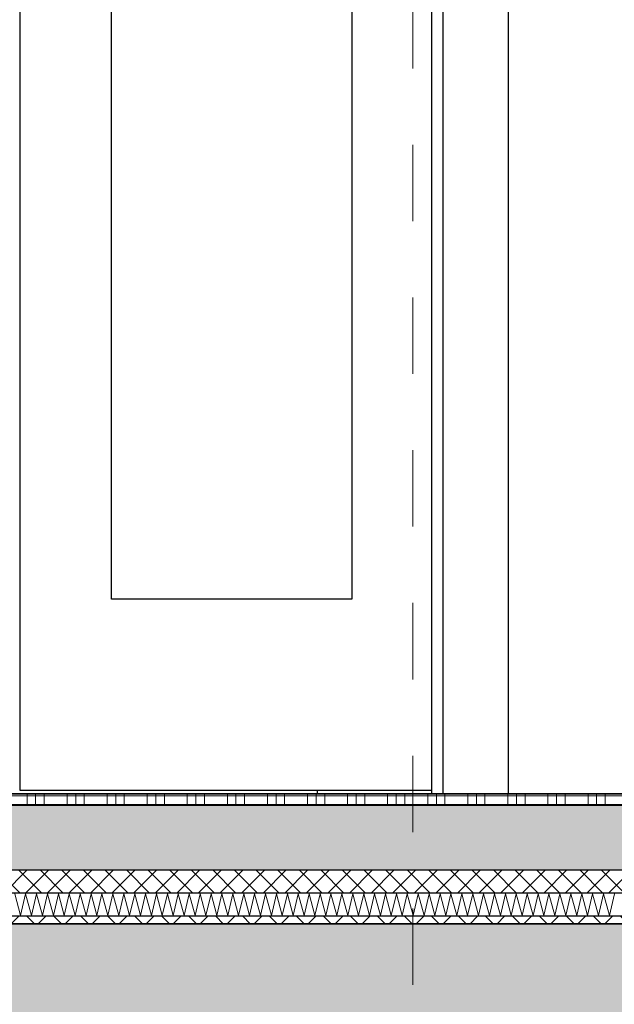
# Model space of a CAD drawing. Header units: metres. Extents: x -14.6 to 48.9, y -22.2 to 2.8.
# Tile 54 of 79: x 15.4 to 16.2, y -6.3 to -5. Entities that reach past the tile are written whole.
import ezdxf

# ---------------------------------------------------------------- set-up
doc = ezdxf.new("R2010")
doc.units = ezdxf.units.M
doc.header["$LTSCALE"] = 0.4
doc.header["$MEASUREMENT"] = 0
doc.linetypes.add('Raster', pattern=[0.2, 0.1, -0.05, 0, -0.05])
doc.layers.get('0').update_dxf_attribs({"color": 8, "lineweight": 9})
doc.layers.get('Defpoints').update_dxf_attribs({"color": 8, "lineweight": 9})
for name, color, linetype in [('Neubau_A-Decken', 8, 'Continuous'), ('Neubau_A-STB Wände', 8, 'Continuous'), ('Neubau_A-Stützen', 8, 'Continuous'), ('Neubau_A-TB Wände', 8, 'Continuous'), ('Neubau_B-Bodenaufbau', 8, 'Continuous'), ('Neubau_R-Konstruktionsraster gross', 33, 'Continuous'), ('Neubau_S-Linien _ Schraffuren.2D', 8, 'Continuous'), ('Neubau_T-Bemaßung', 8, 'Continuous')]:
    doc.layers.add(name, color=color, linetype=linetype)
doc.styles.add('ERSTELLTER_STIL_2', font='arial.ttf')
doc.dimstyles.new('ERSTELLTER_STIL__1', dxfattribs={"dimtxt": 0.0875, "dimasz": 0.059375, "dimexe": 0.18, "dimexo": 0.0625, "dimgap": 0, "dimtad": 1, "dimzin": 0, "dimdsep": 46, "dimtxsty": 'ERSTELLTER_STIL_2', "dimblk": 'ARROWHEAD_6', "dimblk1": 'ARROWHEAD_6', "dimblk2": 'ARROWHEAD_6', "dimcen": 0.09, "dimclrd": 7, "dimclre": 7, "dimclrt": 7, "dimazin": 0, "dimtfac": 1, "dimtdec": 4, "dimtmove": 0, "dimatfit": 3, "dimfxl": 1, "dimtolj": 1, "dimtzin": 0, "dimarcsym": 0})

# ---------------------------------------------------------------- blocks, each defined once
blk = doc.blocks.new('*X255', base_point=(3718.7656, 0))
at = {"layer": 'Neubau_B-Bodenaufbau', "color": 7, "linetype": 'Continuous', "lineweight": 9}
for p, q in [((4099.037, 4.0193), (4099.0447, 3.9907)), ((4099.0447, 3.9907), (4099.0513, 4.0193)), ((4099.0513, 4.0193), (4099.059, 3.9907)), ((4099.059, 3.9907), (4099.0656, 4.0193)), ((4099.0656, 4.0193), (4099.0733, 3.9907)), ((4099.0733, 3.9907), (4099.0799, 4.0193)), ((4099.0799, 4.0193), (4099.0876, 3.9907)), ((4099.0876, 3.9907), (4099.0942, 4.0193)), ((4099.0942, 4.0193), (4099.1018, 3.9907)), ((4099.1018, 3.9907), (4099.1085, 4.0193)), ((4099.1085, 4.0193), (4099.1161, 3.9907)), ((4099.1161, 3.9907), (4099.1228, 4.0193)), ((4099.1228, 4.0193), (4099.1304, 3.9907)), ((4099.1304, 3.9907), (4099.137, 4.0193)), ((4099.137, 4.0193), (4099.1447, 3.9907)), ((4099.1447, 3.9907), (4099.1513, 4.0193)), ((4099.1513, 4.0193), (4099.159, 3.9907)), ((4099.159, 3.9907), (4099.1656, 4.0193)), ((4099.1656, 4.0193), (4099.1733, 3.9907)), ((4099.1733, 3.9907), (4099.1799, 4.0193)), ((4099.1799, 4.0193), (4099.1876, 3.9907)), ((4099.1876, 3.9907), (4099.1942, 4.0193)), ((4099.1942, 4.0193), (4099.2018, 3.9907)), ((4099.2018, 3.9907), (4099.2085, 4.0193)), ((4099.2085, 4.0193), (4099.2161, 3.9907)), ((4099.2161, 3.9907), (4099.2228, 4.0193)), ((4099.2228, 4.0193), (4099.2304, 3.9907)), ((4099.2304, 3.9907), (4099.237, 4.0193)), ((4099.237, 4.0193), (4099.2447, 3.9907)), ((4099.2447, 3.9907), (4099.2513, 4.0193)), ((4099.2513, 4.0193), (4099.259, 3.9907)), ((4099.259, 3.9907), (4099.2656, 4.0193)), ((4099.2656, 4.0193), (4099.2733, 3.9907)), ((4099.2733, 3.9907), (4099.2799, 4.0193)), ((4099.2799, 4.0193), (4099.2876, 3.9907)), ((4099.2876, 3.9907), (4099.2942, 4.0193)), ((4099.2942, 4.0193), (4099.3018, 3.9907)), ((4099.3018, 3.9907), (4099.3085, 4.0193)), ((4099.3085, 4.0193), (4099.3161, 3.9907)), ((4099.3161, 3.9907), (4099.3228, 4.0193)), ((4099.3228, 4.0193), (4099.3304, 3.9907)), ((4099.3304, 3.9907), (4099.337, 4.0193)), ((4099.337, 4.0193), (4099.3447, 3.9907)), ((4099.3447, 3.9907), (4099.3513, 4.0193)), ((4099.3513, 4.0193), (4099.359, 3.9907)), ((4099.359, 3.9907), (4099.3656, 4.0193)), ((4099.3656, 4.0193), (4099.3733, 3.9907)), ((4099.3733, 3.9907), (4099.3799, 4.0193)), ((4099.3799, 4.0193), (4099.3876, 3.9907)), ((4099.3876, 3.9907), (4099.3942, 4.0193)), ((4099.3942, 4.0193), (4099.4018, 3.9907)), ((4099.4018, 3.9907), (4099.4085, 4.0193)), ((4099.4085, 4.0193), (4099.4161, 3.9907)), ((4099.4161, 3.9907), (4099.4228, 4.0193)), ((4099.4228, 4.0193), (4099.4304, 3.9907)), ((4099.4304, 3.9907), (4099.437, 4.0193)), ((4099.437, 4.0193), (4099.4447, 3.9907)), ((4099.4447, 3.9907), (4099.4513, 4.0193)), ((4099.4513, 4.0193), (4099.459, 3.9907)), ((4099.459, 3.9907), (4099.4656, 4.0193)), ((4099.4656, 4.0193), (4099.4733, 3.9907)), ((4099.4733, 3.9907), (4099.4799, 4.0193)), ((4099.4799, 4.0193), (4099.4876, 3.9907)), ((4099.4876, 3.9907), (4099.4942, 4.0193)), ((4099.4942, 4.0193), (4099.5018, 3.9907)), ((4099.5018, 3.9907), (4099.5085, 4.0193)), ((4099.5085, 4.0193), (4099.5161, 3.9907)), ((4099.5161, 3.9907), (4099.5228, 4.0193)), ((4099.5228, 4.0193), (4099.5304, 3.9907)), ((4099.5304, 3.9907), (4099.537, 4.0193)), ((4099.537, 4.0193), (4099.5447, 3.9907)), ((4099.5447, 3.9907), (4099.5513, 4.0193)), ((4099.5513, 4.0193), (4099.559, 3.9907)), ((4099.559, 3.9907), (4099.5656, 4.0193)), ((4099.5656, 4.0193), (4099.5733, 3.9907)), ((4099.5733, 3.9907), (4099.5799, 4.0193)), ((4099.5799, 4.0193), (4099.5876, 3.9907)), ((4099.5876, 3.9907), (4099.5942, 4.0193)), ((4099.5942, 4.0193), (4099.6018, 3.9907)), ((4099.6018, 3.9907), (4099.6085, 4.0193)), ((4099.6085, 4.0193), (4099.6161, 3.9907)), ((4099.6161, 3.9907), (4099.6228, 4.0193)), ((4099.6228, 4.0193), (4099.6304, 3.9907)), ((4099.6304, 3.9907), (4099.637, 4.0193)), ((4099.637, 4.0193), (4099.6447, 3.9907)), ((4099.6447, 3.9907), (4099.6513, 4.0193)), ((4099.6513, 4.0193), (4099.659, 3.9907)), ((4099.659, 3.9907), (4099.6656, 4.0193)), ((4099.6656, 4.0193), (4099.6733, 3.9907)), ((4099.6733, 3.9907), (4099.6799, 4.0193)), ((4099.6799, 4.0193), (4099.6876, 3.9907)), ((4099.6876, 3.9907), (4099.6942, 4.0193)), ((4099.6942, 4.0193), (4099.7018, 3.9907)), ((4099.7018, 3.9907), (4099.7085, 4.0193)), ((4099.7085, 4.0193), (4099.7161, 3.9907)), ((4099.7161, 3.9907), (4099.7228, 4.0193)), ((4099.7228, 4.0193), (4099.7304, 3.9907)), ((4099.7304, 3.9907), (4099.737, 4.0193)), ((4099.737, 4.0193), (4099.7447, 3.9907)), ((4099.7447, 3.9907), (4099.7513, 4.0193)), ((4099.7513, 4.0193), (4099.759, 3.9907)), ((4099.759, 3.9907), (4099.7656, 4.0193)), ((4099.7656, 4.0193), (4099.7733, 3.9907)), ((4099.7733, 3.9907), (4099.7799, 4.0193)), ((4099.7799, 4.0193), (4099.7876, 3.9907)), ((4099.7876, 3.9907), (4099.7942, 4.0193)), ((4099.7942, 4.0193), (4099.8018, 3.9907)), ((4099.8018, 3.9907), (4099.8085, 4.0193)), ((4099.8085, 4.0193), (4099.8161, 3.9907)), ((4099.8161, 3.9907), (4099.8228, 4.0193))]:
    blk.add_line(p, q, dxfattribs=at)
blk = doc.blocks.new('*X256', base_point=(3718.7656, 0))
at = {"layer": 'Neubau_B-Bodenaufbau', "color": 7, "linetype": 'Continuous', "lineweight": 9}
for p, q in [((4099.0231, 4.1475), (4099.0756, 4.1475)), ((4099.0531, 4.15), (4099.0531, 4.1475)), ((4099.0531, 4.1475), (4099.0531, 4.135)), ((4099.0644, 4.15), (4099.0644, 4.1475)), ((4099.0644, 4.1475), (4099.0644, 4.135)), ((4099.0756, 4.15), (4099.0756, 4.1475)), ((4099.0756, 4.1475), (4099.1281, 4.1475)), ((4099.0756, 4.1475), (4099.0756, 4.135)), ((4099.1056, 4.15), (4099.1056, 4.1475)), ((4099.1056, 4.1475), (4099.1056, 4.135)), ((4099.1169, 4.15), (4099.1169, 4.1475)), ((4099.1169, 4.1475), (4099.1169, 4.135)), ((4099.1281, 4.15), (4099.1281, 4.1475)), ((4099.1281, 4.1475), (4099.1806, 4.1475)), ((4099.1281, 4.1475), (4099.1281, 4.135)), ((4099.1581, 4.15), (4099.1581, 4.1475)), ((4099.1581, 4.1475), (4099.1581, 4.135)), ((4099.1694, 4.15), (4099.1694, 4.1475)), ((4099.1694, 4.1475), (4099.1694, 4.135)), ((4099.1806, 4.15), (4099.1806, 4.1475)), ((4099.1806, 4.1475), (4099.2331, 4.1475)), ((4099.1806, 4.1475), (4099.1806, 4.135)), ((4099.2106, 4.15), (4099.2106, 4.1475)), ((4099.2106, 4.1475), (4099.2106, 4.135)), ((4099.2219, 4.15), (4099.2219, 4.1475)), ((4099.2219, 4.1475), (4099.2219, 4.135)), ((4099.2331, 4.15), (4099.2331, 4.1475)), ((4099.2331, 4.1475), (4099.2856, 4.1475)), ((4099.2331, 4.1475), (4099.2331, 4.135)), ((4099.2631, 4.15), (4099.2631, 4.1475)), ((4099.2631, 4.1475), (4099.2631, 4.135)), ((4099.2744, 4.15), (4099.2744, 4.1475)), ((4099.2744, 4.1475), (4099.2744, 4.135)), ((4099.2856, 4.15), (4099.2856, 4.1475)), ((4099.2856, 4.1475), (4099.3381, 4.1475)), ((4099.2856, 4.1475), (4099.2856, 4.135)), ((4099.3156, 4.15), (4099.3156, 4.1475)), ((4099.3156, 4.1475), (4099.3156, 4.135)), ((4099.3269, 4.15), (4099.3269, 4.1475)), ((4099.3269, 4.1475), (4099.3269, 4.135)), ((4099.3381, 4.15), (4099.3381, 4.1475)), ((4099.3381, 4.1475), (4099.3906, 4.1475)), ((4099.3381, 4.1475), (4099.3381, 4.135)), ((4099.3681, 4.15), (4099.3681, 4.1475)), ((4099.3681, 4.1475), (4099.3681, 4.135)), ((4099.3794, 4.15), (4099.3794, 4.1475)), ((4099.3794, 4.1475), (4099.3794, 4.135)), ((4099.3906, 4.15), (4099.3906, 4.1475)), ((4099.3906, 4.1475), (4099.4431, 4.1475)), ((4099.3906, 4.1475), (4099.3906, 4.135)), ((4099.4206, 4.15), (4099.4206, 4.1475)), ((4099.4206, 4.1475), (4099.4206, 4.135)), ((4099.4319, 4.15), (4099.4319, 4.1475)), ((4099.4319, 4.1475), (4099.4319, 4.135)), ((4099.4431, 4.15), (4099.4431, 4.1475)), ((4099.4431, 4.1475), (4099.4956, 4.1475)), ((4099.4431, 4.1475), (4099.4431, 4.135)), ((4099.4731, 4.15), (4099.4731, 4.1475)), ((4099.4731, 4.1475), (4099.4731, 4.135)), ((4099.4844, 4.15), (4099.4844, 4.1475)), ((4099.4844, 4.1475), (4099.4844, 4.135)), ((4099.4956, 4.15), (4099.4956, 4.1475)), ((4099.4956, 4.1475), (4099.5481, 4.1475)), ((4099.4956, 4.1475), (4099.4956, 4.135)), ((4099.5256, 4.15), (4099.5256, 4.1475)), ((4099.5256, 4.1475), (4099.5256, 4.135)), ((4099.5369, 4.15), (4099.5369, 4.1475)), ((4099.5369, 4.1475), (4099.5369, 4.135)), ((4099.5481, 4.15), (4099.5481, 4.1475)), ((4099.5481, 4.1475), (4099.6006, 4.1475)), ((4099.5481, 4.1475), (4099.5481, 4.135)), ((4099.5781, 4.15), (4099.5781, 4.1475)), ((4099.5781, 4.1475), (4099.5781, 4.135)), ((4099.5894, 4.15), (4099.5894, 4.1475)), ((4099.5894, 4.1475), (4099.5894, 4.135)), ((4099.6006, 4.15), (4099.6006, 4.1475)), ((4099.6006, 4.1475), (4099.6531, 4.1475)), ((4099.6006, 4.1475), (4099.6006, 4.135)), ((4099.6306, 4.15), (4099.6306, 4.1475)), ((4099.6306, 4.1475), (4099.6306, 4.135)), ((4099.6419, 4.15), (4099.6419, 4.1475)), ((4099.6419, 4.1475), (4099.6419, 4.135)), ((4099.6531, 4.15), (4099.6531, 4.1475)), ((4099.6531, 4.1475), (4099.7056, 4.1475)), ((4099.6531, 4.1475), (4099.6531, 4.135)), ((4099.6831, 4.15), (4099.6831, 4.1475)), ((4099.6831, 4.1475), (4099.6831, 4.135)), ((4099.6944, 4.15), (4099.6944, 4.1475)), ((4099.6944, 4.1475), (4099.6944, 4.135)), ((4099.7056, 4.15), (4099.7056, 4.1475)), ((4099.7056, 4.1475), (4099.7581, 4.1475)), ((4099.7056, 4.1475), (4099.7056, 4.135)), ((4099.7356, 4.15), (4099.7356, 4.1475)), ((4099.7356, 4.1475), (4099.7356, 4.135)), ((4099.7469, 4.15), (4099.7469, 4.1475)), ((4099.7469, 4.1475), (4099.7469, 4.135)), ((4099.7581, 4.15), (4099.7581, 4.1475)), ((4099.7581, 4.1475), (4099.8106, 4.1475)), ((4099.7581, 4.1475), (4099.7581, 4.135)), ((4099.7881, 4.15), (4099.7881, 4.1475)), ((4099.7881, 4.1475), (4099.7881, 4.135)), ((4099.7994, 4.15), (4099.7994, 4.1475)), ((4099.7994, 4.1475), (4099.7994, 4.135)), ((4099.8106, 4.15), (4099.8106, 4.1475)), ((4099.8106, 4.1475), (4099.8631, 4.1475)), ((4099.8106, 4.1475), (4099.8106, 4.135)), ((4099.0231, 4.1363), (4099.0756, 4.1363)), ((4099.0756, 4.1363), (4099.1281, 4.1363)), ((4099.1281, 4.1363), (4099.1806, 4.1363)), ((4099.1806, 4.1363), (4099.2331, 4.1363)), ((4099.2331, 4.1363), (4099.2856, 4.1363)), ((4099.2856, 4.1363), (4099.3381, 4.1363)), ((4099.3381, 4.1363), (4099.3906, 4.1363)), ((4099.3906, 4.1363), (4099.4431, 4.1363)), ((4099.4431, 4.1363), (4099.4956, 4.1363)), ((4099.4956, 4.1363), (4099.5481, 4.1363)), ((4099.5481, 4.1363), (4099.6006, 4.1363)), ((4099.6006, 4.1363), (4099.6531, 4.1363)), ((4099.6531, 4.1363), (4099.7056, 4.1363)), ((4099.7056, 4.1363), (4099.7581, 4.1363)), ((4099.7581, 4.1363), (4099.8106, 4.1363)), ((4099.8106, 4.1363), (4099.8631, 4.1363))]:
    blk.add_line(p, q, dxfattribs=at)
blk = doc.blocks.new('ARROWHEAD_6')
at = {"color": 0, "linetype": 'Continuous', "lineweight": 0}
for p, q in [((-0.5, -0.5), (0.5, 0.5)), ((0, 0), (-1, 0))]:
    blk.add_line(p, q, dxfattribs=at)
blk = doc.blocks.new('*D314')
at = {"layer": 'Defpoints', "color": 0, "linetype": 'Continuous', "transparency": 16777216}
for p in [(5.5166, -6.195), (11.6275, -6.195), (23.555, -6.495)]:
    blk.add_point(p, dxfattribs=at)
at = {"layer": 'Neubau_T-Bemaßung', "linetype": 'Continuous', "lineweight": -2, "transparency": 16777216}
for p, q in [((5.5166, -6.1356), (5.5166, -6.0763)), ((11.565, -6.195), (5.3366, -6.195)), ((5.5166, -6.195), (5.5166, -6.2317)), ((5.5166, -6.495), (5.5166, -6.4586)), ((23.4925, -6.495), (5.3366, -6.495)), ((5.5166, -6.5544), (5.5166, -6.6138))]:
    blk.add_line(p, q, dxfattribs=at)
at = {"layer": 'Neubau_T-Bemaßung', "linetype": 'Continuous', "lineweight": -2, "transparency": 16777216, "xscale": 0.059375, "yscale": 0.059375, "zscale": 0.059375}
for p, rotation in [((5.5166, -6.195), 270), ((5.5166, -6.495), 90)]:
    blk.add_blockref('ARROWHEAD_6', p, dxfattribs=dict(at, rotation=rotation))
at = {"layer": 'Neubau_T-Bemaßung', "linetype": 'Continuous', "transparency": 16777216, "insert": (5.5166, -6.3451), "char_height": 0.0875, "attachment_point": 5, "rotation": 90, "style": 'ERSTELLTER_STIL_2'}
blk.add_mtext('\\A1;0.30', dxfattribs=at)
blk = doc.blocks.new('*D325')
at = {"layer": 'Defpoints', "color": 0, "linetype": 'Continuous', "transparency": 16777216}
for p in [(5.8666, -6.195), (11.6275, -6.195), (23.555, -6.495)]:
    blk.add_point(p, dxfattribs=at)
at = {"layer": 'Neubau_T-Bemaßung', "linetype": 'Continuous', "lineweight": -2, "transparency": 16777216}
for p, q in [((5.8666, -6.1356), (5.8666, -6.0763)), ((11.565, -6.195), (5.6866, -6.195)), ((5.8666, -6.195), (5.8666, -6.2317)), ((5.8666, -6.495), (5.8666, -6.4586)), ((23.4925, -6.495), (5.6866, -6.495)), ((5.8666, -6.5544), (5.8666, -6.6138))]:
    blk.add_line(p, q, dxfattribs=at)
at = {"layer": 'Neubau_T-Bemaßung', "linetype": 'Continuous', "lineweight": -2, "transparency": 16777216, "xscale": 0.059375, "yscale": 0.059375, "zscale": 0.059375}
for p, rotation in [((5.8666, -6.195), 270), ((5.8666, -6.495), 90)]:
    blk.add_blockref('ARROWHEAD_6', p, dxfattribs=dict(at, rotation=rotation))
at = {"layer": 'Neubau_T-Bemaßung', "linetype": 'Continuous', "transparency": 16777216, "insert": (5.8666, -6.3451), "char_height": 0.0875, "attachment_point": 5, "rotation": 90, "style": 'ERSTELLTER_STIL_2'}
blk.add_mtext('\\A1;0.30', dxfattribs=at)
blk = doc.blocks.new('*D326')
at = {"layer": 'Defpoints', "color": 0, "linetype": 'Continuous', "transparency": 16777216}
for p in [(5.8666, -2.695), (23.555, -2.695), (11.6275, -6.195)]:
    blk.add_point(p, dxfattribs=at)
at = {"layer": 'Neubau_T-Bemaßung', "linetype": 'Continuous', "lineweight": -2, "transparency": 16777216}
for p, q in [((23.4925, -2.695), (5.6866, -2.695)), ((5.8666, -2.7544), (5.8666, -4.335)), ((5.8666, -6.1356), (5.8666, -4.562)), ((11.565, -6.195), (5.6866, -6.195))]:
    blk.add_line(p, q, dxfattribs=at)
at = {"layer": 'Neubau_T-Bemaßung', "linetype": 'Continuous', "lineweight": -2, "transparency": 16777216, "xscale": 0.059375, "yscale": 0.059375, "zscale": 0.059375}
for p, rotation in [((5.8666, -2.695), 90), ((5.8666, -6.195), 270)]:
    blk.add_blockref('ARROWHEAD_6', p, dxfattribs=dict(at, rotation=rotation))
at = {"layer": 'Neubau_T-Bemaßung', "linetype": 'Continuous', "transparency": 16777216, "insert": (5.8666, -4.4485), "char_height": 0.0875, "attachment_point": 5, "rotation": 90, "style": 'ERSTELLTER_STIL_2'}
blk.add_mtext('\\A1;3.50', dxfattribs=at)
blk = doc.blocks.new('*D336')
at = {"layer": 'Defpoints', "color": 0, "linetype": 'Continuous', "transparency": 16777216}
for p in [(11.6275, -6.195), (17.9513, -6.195), (23.555, -6.495)]:
    blk.add_point(p, dxfattribs=at)
at = {"layer": 'Neubau_T-Bemaßung', "linetype": 'Continuous', "lineweight": -2, "transparency": 16777216}
for p, q in [((17.9513, -6.1356), (17.9513, -6.0763)), ((11.69, -6.195), (18.1313, -6.195)), ((17.9513, -6.195), (17.9513, -6.2317)), ((17.9513, -6.495), (17.9513, -6.4586)), ((23.4925, -6.495), (17.7713, -6.495)), ((17.9513, -6.5544), (17.9513, -6.6138))]:
    blk.add_line(p, q, dxfattribs=at)
at = {"layer": 'Neubau_T-Bemaßung', "linetype": 'Continuous', "lineweight": -2, "transparency": 16777216, "xscale": 0.059375, "yscale": 0.059375, "zscale": 0.059375}
for p, rotation in [((17.9513, -6.195), 270), ((17.9513, -6.495), 90)]:
    blk.add_blockref('ARROWHEAD_6', p, dxfattribs=dict(at, rotation=rotation))
at = {"layer": 'Neubau_T-Bemaßung', "linetype": 'Continuous', "transparency": 16777216, "insert": (17.9513, -6.3451), "char_height": 0.0875, "attachment_point": 5, "rotation": 90, "style": 'ERSTELLTER_STIL_2'}
blk.add_mtext('\\A1;0.30', dxfattribs=at)
blk = doc.blocks.new('*D337')
at = {"layer": 'Defpoints', "color": 0, "linetype": 'Continuous', "transparency": 16777216}
for p in [(-9.662, -6.025), (17.8376, -6.025), (11.6275, -6.195)]:
    blk.add_point(p, dxfattribs=at)
at = {"layer": 'Neubau_T-Bemaßung', "linetype": 'Continuous', "lineweight": -2, "transparency": 16777216}
for p, q in [((17.8376, -6.025), (17.8376, -5.9272)), ((-9.5995, -6.025), (18.0176, -6.025)), ((17.8376, -6.1356), (17.8376, -6.0844)), ((11.69, -6.195), (18.0176, -6.195))]:
    blk.add_line(p, q, dxfattribs=at)
at = {"layer": 'Neubau_T-Bemaßung', "linetype": 'Continuous', "lineweight": -2, "transparency": 16777216, "xscale": 0.059375, "yscale": 0.059375, "zscale": 0.059375}
for p, rotation in [((17.8376, -6.025), 90), ((17.8376, -6.195), 270)]:
    blk.add_blockref('ARROWHEAD_6', p, dxfattribs=dict(at, rotation=rotation))
at = {"layer": 'Neubau_T-Bemaßung', "linetype": 'Continuous', "transparency": 16777216, "insert": (17.9513, -5.9272), "char_height": 0.0875, "attachment_point": 5, "rotation": 90, "style": 'ERSTELLTER_STIL_2'}
blk.add_mtext('\\A1;0.17', dxfattribs=at)
blk = doc.blocks.new('*D338')
at = {"layer": 'Defpoints', "color": 0, "linetype": 'Continuous', "transparency": 16777216}
for p in [(3.59, -3.025), (17.9513, -3.025), (-9.662, -6.025)]:
    blk.add_point(p, dxfattribs=at)
at = {"layer": 'Neubau_T-Bemaßung', "linetype": 'Continuous', "lineweight": -2, "transparency": 16777216}
for p, q in [((3.6525, -3.025), (18.1313, -3.025)), ((17.9513, -3.0844), (17.9513, -4.415)), ((17.9513, -5.9656), (17.9513, -4.642)), ((-9.5995, -6.025), (18.1313, -6.025))]:
    blk.add_line(p, q, dxfattribs=at)
at = {"layer": 'Neubau_T-Bemaßung', "linetype": 'Continuous', "lineweight": -2, "transparency": 16777216, "xscale": 0.059375, "yscale": 0.059375, "zscale": 0.059375}
for p, rotation in [((17.9513, -3.025), 90), ((17.9513, -6.025), 270)]:
    blk.add_blockref('ARROWHEAD_6', p, dxfattribs=dict(at, rotation=rotation))
at = {"layer": 'Neubau_T-Bemaßung', "linetype": 'Continuous', "transparency": 16777216, "insert": (17.9513, -4.5285), "char_height": 0.0875, "attachment_point": 5, "rotation": 90, "style": 'ERSTELLTER_STIL_2'}
blk.add_mtext('\\A1;3.00', dxfattribs=at)
blk = doc.blocks.new('*D345')
at = {"layer": 'Defpoints', "color": 0, "linetype": 'Continuous', "transparency": 16777216}
for p in [(11.6275, -6.195), (18.3013, -6.195), (23.555, -6.495)]:
    blk.add_point(p, dxfattribs=at)
at = {"layer": 'Neubau_T-Bemaßung', "linetype": 'Continuous', "lineweight": -2, "transparency": 16777216}
for p, q in [((18.3013, -6.1356), (18.3013, -6.0763)), ((11.69, -6.195), (18.4813, -6.195)), ((18.3013, -6.195), (18.3013, -6.2317)), ((18.3013, -6.495), (18.3013, -6.4586)), ((23.4925, -6.495), (18.1213, -6.495)), ((18.3013, -6.5544), (18.3013, -6.6138))]:
    blk.add_line(p, q, dxfattribs=at)
at = {"layer": 'Neubau_T-Bemaßung', "linetype": 'Continuous', "lineweight": -2, "transparency": 16777216, "xscale": 0.059375, "yscale": 0.059375, "zscale": 0.059375}
for p, rotation in [((18.3013, -6.195), 270), ((18.3013, -6.495), 90)]:
    blk.add_blockref('ARROWHEAD_6', p, dxfattribs=dict(at, rotation=rotation))
at = {"layer": 'Neubau_T-Bemaßung', "linetype": 'Continuous', "transparency": 16777216, "insert": (18.3013, -6.3451), "char_height": 0.0875, "attachment_point": 5, "rotation": 90, "style": 'ERSTELLTER_STIL_2'}
blk.add_mtext('\\A1;0.30', dxfattribs=at)
blk = doc.blocks.new('*D346')
at = {"layer": 'Defpoints', "color": 0, "linetype": 'Continuous', "transparency": 16777216}
for p in [(18.3013, -2.695), (23.555, -2.695), (11.6275, -6.195)]:
    blk.add_point(p, dxfattribs=at)
at = {"layer": 'Neubau_T-Bemaßung', "linetype": 'Continuous', "lineweight": -2, "transparency": 16777216}
for p, q in [((23.4925, -2.695), (18.1213, -2.695)), ((18.3013, -2.7544), (18.3013, -4.335)), ((18.3013, -6.1356), (18.3013, -4.562)), ((11.69, -6.195), (18.4813, -6.195))]:
    blk.add_line(p, q, dxfattribs=at)
at = {"layer": 'Neubau_T-Bemaßung', "linetype": 'Continuous', "lineweight": -2, "transparency": 16777216, "xscale": 0.059375, "yscale": 0.059375, "zscale": 0.059375}
for p, rotation in [((18.3013, -2.695), 90), ((18.3013, -6.195), 270)]:
    blk.add_blockref('ARROWHEAD_6', p, dxfattribs=dict(at, rotation=rotation))
at = {"layer": 'Neubau_T-Bemaßung', "linetype": 'Continuous', "transparency": 16777216, "insert": (18.3013, -4.4485), "char_height": 0.0875, "attachment_point": 5, "rotation": 90, "style": 'ERSTELLTER_STIL_2'}
blk.add_mtext('\\A1;3.50', dxfattribs=at)

msp = doc.modelspace()

# ---------------------------------------------------------------- hatches: boundary and pattern name
at = {"layer": 'Neubau_A-Decken', "linetype": 'Continuous'}
h = msp.add_hatch(dxfattribs=at)
h.set_pattern_fill('BETON__STAHLBETON_0002', color=256, style=0, pattern_type=2)
h.set_pattern_definition([(45, (-364.88789, -10.175), (-0.084852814, 0.084852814), []), (45, (-364.93032, -10.13257), (-0.084852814, 0.084852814), [0.09, -0.03])])
h.paths.add_polyline_path([(-0.3, -6.195), (-0.3, -6.495), (23.555, -6.495), (23.555, -6.195)])
at = {"layer": 'Neubau_B-Bodenaufbau', "linetype": 'Continuous'}
h = msp.add_hatch(dxfattribs=at)
h.set_pattern_fill('BETON__UNBEWEHRT_0002', color=256, style=0, pattern_type=2)
h.set_pattern_definition([(45, (-364.88789, -10.175), (-0.035355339, 0.035355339), [0.0375, -0.0125]), (45, (-364.88789, -10.139645), (-0.035355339, 0.035355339), [0.0375, -0.0125])])
h.paths.add_polyline_path([(7.4, -6.04), (7.4, -6.125), (18.8301, -6.125), (18.8301, -6.04)])
h = msp.add_hatch(dxfattribs=at)
h.set_pattern_fill('DÄMMUNG__HART_2_0002', color=256, style=0, pattern_type=2)
h.set_pattern_definition([(45, (-364.88789, -10.175), (-0.0141421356, 0.0141421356), []), (135, (-364.88789, -10.175), (0.0141421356, 0.0141421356), [])])
h.paths.add_polyline_path([(7.4, -6.125), (7.4, -6.155), (18.8301, -6.155), (18.8301, -6.125)])
h = msp.add_hatch(dxfattribs=at)
h.set_pattern_fill('GUßASPHALT_0002', color=256, style=0, pattern_type=2)
h.set_pattern_definition([(45, (-364.88789, -10.175), (-0.0176776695, 0.0176776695), []), (135, (-364.88789, -10.175), (0.0176776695, 0.0176776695), [])])
h.paths.add_polyline_path([(7.4, -6.195), (18.8301, -6.195), (18.8301, -6.185), (7.4, -6.185)])

# ---------------------------------------------------------------- linework, layer by layer
at = {"layer": 'Neubau_A-Decken', "linetype": 'Continuous', "flags": 128}
msp.add_lwpolyline([(23.305, -6.195), (18.8301, -6.195), (7.4, -6.195), (7.3875, -6.195), (7.375, -6.195), (7.275, -6.195), (7.2625, -6.195), (7.25, -6.195), (-0.07, -6.195), (-0.0825, -6.195), (-0.095, -6.195), (-0.145, -6.195), (-0.16, -6.195), (-0.3, -6.195)], dxfattribs=at)
at = {"layer": 'Neubau_A-STB Wände', "linetype": 'Continuous'}
for p, q in [((16.03, -3.025), (16.03, -6.025)), ((15.93, -6.025), (15.93, -3.85))]:
    msp.add_line(p, q, dxfattribs=at)
at = {"layer": 'Neubau_A-Stützen', "linetype": 'Continuous'}
msp.add_line((15.78, -6.025), (15.78, -6.02), dxfattribs=at)
at = {"layer": 'Neubau_A-TB Wände', "linetype": 'Continuous'}
for p, q in [((15.945, -6.025), (15.945, -3.85)), ((15.3901, -3.865), (15.3901, -6.02)), ((15.5101, -5.77), (15.5101, -3.97)), ((15.825, -3.97), (15.825, -5.77)), ((15.825, -5.77), (15.5101, -5.77)), ((15.3901, -6.02), (15.93, -6.02))]:
    msp.add_line(p, q, dxfattribs=at)
at = {"layer": 'Neubau_B-Bodenaufbau', "linetype": 'Continuous'}
for p, q in [((18.8301, -6.025), (7.4, -6.025)), ((18.8301, -6.04), (7.4, -6.04)), ((18.8301, -6.125), (7.4, -6.125)), ((18.8301, -6.155), (7.4, -6.155)), ((18.8301, -6.185), (7.4, -6.185))]:
    msp.add_line(p, q, dxfattribs=at)
at = {"layer": 'Neubau_R-Konstruktionsraster gross', "linetype": 'Raster', "lineweight": 9}
msp.add_line((15.905, -1.175), (15.905, -15.175), dxfattribs=at)
at = {"layer": 'Neubau_S-Linien _ Schraffuren.2D', "linetype": 'Continuous'}
msp.add_line((16.03, -3.025), (16.03, -6.025), dxfattribs=at)

# ---------------------------------------------------------------- block references
at = {"layer": 'Neubau_B-Bodenaufbau'}
for name in ['*X256', '*X255']:
    msp.add_blockref(name, (-364.8879, -10.175), dxfattribs=at)

# ---------------------------------------------------------------- dimensions: what is measured, and where the dimension line sits
at = {"layer": 'Neubau_T-Bemaßung', "linetype": 'Continuous'}
for base, p1, p2, picture, middle in [((5.8666, -2.695), (11.6275, -6.195), (23.555, -2.695), '*D326', (5.8666, -4.4485)), ((18.3013, -2.695), (11.6275, -6.195), (23.555, -2.695), '*D346', (18.3013, -4.4485)), ((17.9513, -3.025), (-9.662, -6.025), (3.59, -3.025), '*D338', (17.9513, -4.5285)), ((17.8376, -6.025), (11.6275, -6.195), (-9.662, -6.025), '*D337', (17.9513, -5.9272)), ((5.5166, -6.195), (23.555, -6.495), (11.6275, -6.195), '*D314', (5.5166, -6.3451)), ((5.8666, -6.195), (23.555, -6.495), (11.6275, -6.195), '*D325', (5.8666, -6.3451)), ((17.9513, -6.195), (23.555, -6.495), (11.6275, -6.195), '*D336', (17.9513, -6.3451)), ((18.3013, -6.195), (23.555, -6.495), (11.6275, -6.195), '*D345', (18.3013, -6.3451))]:
    dim = msp.add_linear_dim(base=base, p1=p1, p2=p2, angle=90, dimstyle='ERSTELLTER_STIL__1', override={"dimclrd": 256, "dimclre": 256, "dimclrt": 256}, dxfattribs=at)
    dim.commit()
    dim.dimension.update_dxf_attribs({"geometry": picture, "text_midpoint": middle, "dimtype": 160, "text_rotation": 90})

doc.saveas('drawing.dxf')
